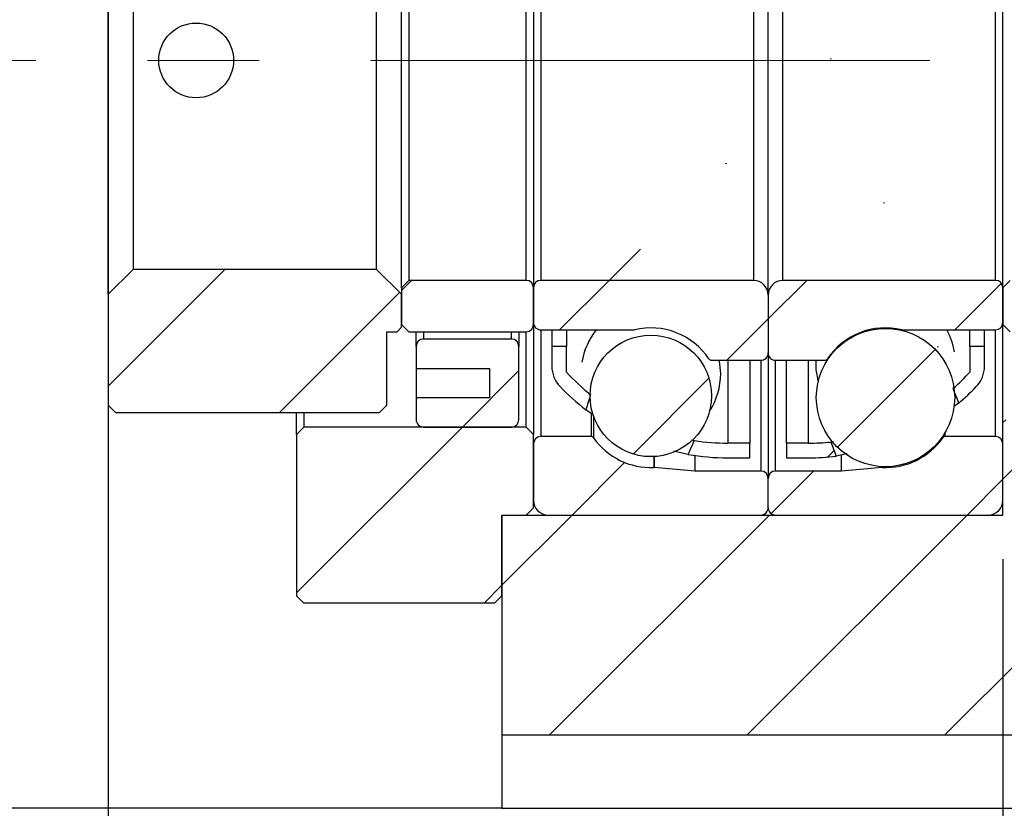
# Model space of a CAD drawing. Header units: millimetres. Extents: x 26 to 294, y 9 to 200.
# Tile 5 of 8: x 234 to 256, y 37 to 55. Entities that reach past the tile are written whole.
import ezdxf

# ---------------------------------------------------------------- set-up
doc = ezdxf.new("R2010")
doc.units = ezdxf.units.MM
doc.linetypes.add('CENTERX2', pattern=[20.319999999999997, 12.7, -2.54, 2.54, -2.54])
doc.layers.add('圖層0', color=7, linetype='Continuous')
doc.styles.add('SLDTEXTSTYLE0', font='TXT', dxfattribs={"width": 0.7})
doc.dimstyles.new('SLDDIMSTYLE1', dxfattribs={"dimtxt": 0.18, "dimasz": 2.5, "dimexe": 0, "dimexo": 0.0625, "dimgap": 0, "dimtad": 0, "dimtih": 1, "dimtoh": 1, "dimdec": 0, "dimrnd": 1e-09, "dimzin": 0, "dimdsep": 46, "dimtxsty": 'Standard', "dimsah": 1, "dimcen": 0.09, "dimadec": 0, "dimazin": 0, "dimtfac": 2.5, "dimtdec": 0, "dimtofl": 0, "dimtmove": 0, "dimatfit": 3, "dimfxl": 0, "dimfrac": 2, "dimtolj": 1, "dimtzin": 0, "dimarcsym": 0})
doc.dimstyles.new('SLDDIMSTYLE3', dxfattribs={"dimtxt": 3.389973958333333, "dimasz": 2.5, "dimexe": 0, "dimexo": 0.0625, "dimgap": 0.8474934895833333, "dimtad": 1, "dimlfac": 3, "dimrnd": 1e-09, "dimzin": 12, "dimdsep": 46, "dimtxsty": 'SLDTEXTSTYLE0', "dimsah": 1, "dimcen": 0.09, "dimadec": 0, "dimazin": 3, "dimtfac": 1, "dimtofl": 0, "dimtmove": 0, "dimatfit": 3, "dimfxl": 0, "dimfrac": 2, "dimtolj": 1, "dimtzin": 12, "dimarcsym": 0})
doc.dimstyles.new('SLDDIMSTYLE5', dxfattribs={"dimtxt": 3.389973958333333, "dimasz": 2.5, "dimexe": 0, "dimexo": 0.0625, "dimgap": 0.8474934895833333, "dimtad": 1, "dimlfac": 3, "dimrnd": 1e-09, "dimzin": 12, "dimdsep": 46, "dimtxsty": 'SLDTEXTSTYLE0', "dimsah": 1, "dimcen": 0.09, "dimadec": 0, "dimazin": 3, "dimtfac": 1, "dimtmove": 0, "dimatfit": 0, "dimfxl": 0, "dimfrac": 2, "dimtolj": 1, "dimtzin": 12, "dimarcsym": 0})
pattern_1 = [(45, (0, 0), (-2.245064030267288, 2.245064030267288), [])]

# ---------------------------------------------------------------- blocks, each defined once
blk = doc.blocks.new('_D_15')
at = {"layer": '圖層0', "color": 7}
for p, q in [((235.5259251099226, 58.66205020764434), (235.5259251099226, 28.48534361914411)), ((255.8592584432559, 43.01205020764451), (255.8592584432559, 28.48534361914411)), ((235.5259251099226, 29.48534361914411), (255.8592584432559, 29.48534361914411))]:
    blk.add_line(p, q, dxfattribs=at)
for points in [[(235.5259251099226, 29.48534361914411), (238.9158990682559, 28.96380916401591), (238.9158990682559, 30.00687807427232)], [(255.8592584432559, 29.48534361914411), (252.4692844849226, 30.00687807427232), (252.4692844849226, 28.96380916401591)]]:
    blk.add_solid(points, dxfattribs=at)
at = {"layer": '圖層0', "color": 7, "char_height": 3.175, "attachment_point": 1, "style": 'SLDTEXTSTYLE0'}
for s, insert in [('(', (243.8608223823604, 33.57813375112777)), (')', (249.164248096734, 33.57813375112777)), ('61', (245.1896186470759, 33.57813375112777))]:
    blk.add_mtext(s, dxfattribs=dict(at, insert=insert))
blk = doc.blocks.new('_D_16')
at = {"layer": '圖層0', "color": 7}
for p, q in [((255.8592584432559, 43.01205020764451), (255.859258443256, 28.48534361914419)), ((259.5259251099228, 36.34538354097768), (259.5259251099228, 28.4853436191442)), ((255.859258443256, 29.48534361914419), (249.3400777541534, 29.48534361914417)), ((255.859258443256, 29.48534361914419), (259.5259251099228, 29.48534361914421)), ((259.5259251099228, 29.48534361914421), (267.1999449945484, 29.48534361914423))]:
    blk.add_line(p, q, dxfattribs=at)
for points in [[(255.859258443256, 29.48534361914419), (252.4692844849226, 30.00687807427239), (252.4692844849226, 28.96380916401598)], [(259.5259251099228, 29.48534361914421), (262.9158990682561, 28.96380916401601), (262.9158990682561, 30.00687807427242)]]:
    blk.add_solid(points, dxfattribs=at)
at = {"layer": '圖層0', "color": 7, "insert": (263.225315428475, 33.57813375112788), "char_height": 3.175, "attachment_point": 1, "style": 'SLDTEXTSTYLE0'}
blk.add_mtext('11', dxfattribs=at)
blk = doc.blocks.new('_D_18')
at = {"layer": '圖層0', "color": 7}
for p, q in [((265.2126302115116, 59.34538354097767), (265.2126302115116, 70.58788655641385)), ((256.6925917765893, 59.34538354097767), (266.2126302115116, 59.34538354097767)), ((265.2126302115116, 59.34538354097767), (265.2126302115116, 49.34538354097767)), ((256.6925917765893, 49.34538354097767), (266.2126302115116, 49.34538354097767))]:
    blk.add_line(p, q, dxfattribs=at)
for points in [[(265.2126302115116, 59.34538354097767), (264.6910957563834, 55.95540958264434), (265.7341646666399, 55.95540958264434)], [(265.2126302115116, 49.34538354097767), (265.7341646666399, 52.73535749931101), (264.6910957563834, 52.73535749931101)]]:
    blk.add_solid(points, dxfattribs=at)
at = {"layer": '圖層0', "color": 7, "char_height": 3.175, "attachment_point": 1, "rotation": 90.00000000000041, "style": 'SLDTEXTSTYLE0'}
for s, insert in [('30', (261.1198398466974, 66.61325652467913)), ('%%c', (261.1198398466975, 62.59159004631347))]:
    blk.add_mtext(s, dxfattribs=dict(at, insert=insert))

msp = doc.modelspace()

# ---------------------------------------------------------------- hatches: boundary and pattern name
at = {"layer": '圖層0', "linetype": 'Continuous', "lineweight": 18}
h = msp.add_hatch(dxfattribs=at)
h.set_pattern_fill('ANSI31', color=256, style=0)
h.set_pattern_definition(pattern_1)
edge = h.paths.add_edge_path(flags=0)
edge.add_ellipse((250.3261425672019, 54.34538354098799), major_axis=(19.99899203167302, -53.46773633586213), ratio=0.02686027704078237, start_angle=81.04987382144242, end_angle=81.41130713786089, ccw=False)
edge.add_arc((251.4425917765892, 50.61179247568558), 5.299742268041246, 310.0981584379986, 316.0102846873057)
edge.add_arc((254.7759251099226, 47.39398601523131), 0.6666666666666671, 316.0102846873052, 360.0000000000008)
edge.add_line((255.4425917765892, 47.39398601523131), (255.4425917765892, 47.84538354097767))
edge.add_line((255.4425917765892, 47.84538354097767), (255.1092584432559, 47.84538354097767))
edge.add_line((255.1092584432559, 47.84538354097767), (255.1092584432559, 47.26205020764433))
edge.add_arc((251.4425917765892, 50.61179247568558), 4.966408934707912, 311.49099463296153, 317.5862369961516, ccw=False)
h = msp.add_hatch(dxfattribs=at)
h.set_pattern_fill('ANSI31', color=256, style=0)
h.set_pattern_definition(pattern_1)
edge = h.paths.add_edge_path(flags=0)
edge.add_arc((246.2759251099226, 47.39398601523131), 0.6666666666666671, 180, 223.9897153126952)
edge.add_arc((249.6092584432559, 50.61179247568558), 5.299742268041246, 223.989715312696, 232.5201576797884)
edge.add_ellipse((250.7257076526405, 54.34538354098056), major_axis=(-5.629427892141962, -14.97758208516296), ratio=0.09582988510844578, start_angle=302.5219058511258, end_angle=304.0503568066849, ccw=False)
edge.add_arc((249.6092584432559, 50.61179247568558), 4.966408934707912, 222.4137630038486, 231.0768909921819, ccw=False)
edge.add_line((245.9425917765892, 47.26205020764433), (245.9425917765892, 47.84538354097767))
edge.add_line((245.9425917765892, 47.84538354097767), (245.6092584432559, 47.84538354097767))
edge.add_line((245.6092584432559, 47.84538354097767), (245.6092584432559, 47.39398601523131))
h = msp.add_hatch(dxfattribs=at)
h.set_pattern_fill('ANSI31', color=256, style=0)
h.set_pattern_definition(pattern_1)
edge = h.paths.add_edge_path(flags=0)
edge.add_arc((251.4425917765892, 50.61179247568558), 4.966408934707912, 270, 275.8927247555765, ccw=False)
edge.add_line((251.4425917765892, 45.64538354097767), (250.9425917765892, 45.64538354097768))
edge.add_line((250.9425917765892, 45.64538354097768), (250.9425917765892, 45.31205020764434))
edge.add_line((250.9425917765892, 45.31205020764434), (251.4425917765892, 45.31205020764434))
edge.add_arc((251.4425917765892, 50.61179247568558), 5.299742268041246, 270.0000000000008, 276.8466302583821)
edge.add_ellipse((250.3261425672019, 54.34538354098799), major_axis=(19.99899203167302, -53.46773633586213), ratio=0.02686027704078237, start_angle=278.75992214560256, end_angle=279.10953166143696, ccw=False)
h = msp.add_hatch(dxfattribs=at)
h.set_pattern_fill('ANSI31', color=256, style=0)
h.set_pattern_definition(pattern_1)
edge = h.paths.add_edge_path(flags=0)
edge.add_line((250.1092584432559, 45.31205020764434), (250.1092584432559, 45.64538354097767))
edge.add_line((250.1092584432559, 45.64538354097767), (249.6092584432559, 45.64538354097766))
edge.add_arc((249.6092584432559, 50.61179247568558), 4.966408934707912, 261.1971475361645, 270, ccw=False)
edge.add_ellipse((250.7257076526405, 54.34538354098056), major_axis=(-5.629427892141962, -14.97758208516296), ratio=0.09582988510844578, start_angle=55.366436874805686, end_angle=56.85186396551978, ccw=False)
edge.add_arc((249.6092584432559, 50.61179247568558), 5.299742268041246, 260.2014962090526, 270.0000000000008)
edge.add_line((249.6092584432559, 45.31205020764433), (250.1092584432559, 45.31205020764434))
h = msp.add_hatch(dxfattribs=at)
h.set_pattern_fill('ANSI31', color=256, style=0)
h.set_pattern_definition(pattern_1)
h.paths.add_polyline_path([(242.0925917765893, 48.178716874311), (242.1925917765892, 48.27871687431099), (242.1925917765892, 49.02871687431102), (241.6259251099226, 49.59538354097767), (236.0925917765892, 49.59538354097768), (235.5259251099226, 49.02871687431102), (235.5259251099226, 46.51205020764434), (235.6925917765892, 46.34538354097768), (241.6925917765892, 46.34538354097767), (241.8592584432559, 46.51205020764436), (241.8592584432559, 48.17871687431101)], flags=0)
h = msp.add_hatch(dxfattribs=at)
h.set_pattern_fill('ANSI31', color=256, style=0)
h.set_pattern_definition(pattern_1)
edge = h.paths.add_edge_path(flags=0)
edge.add_line((242.3592584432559, 49.34538354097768), (242.1925917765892, 49.17871687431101))
edge.add_line((242.1925917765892, 49.17871687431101), (242.1925917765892, 48.34538354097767))
edge.add_line((242.1925917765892, 48.34538354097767), (242.3592584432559, 48.17871687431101))
edge.add_line((242.3592584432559, 48.17871687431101), (245.0259251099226, 48.17871687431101))
edge.add_arc((245.0259251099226, 48.34538354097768), 0.1666666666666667, 270.0000000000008, 360.0000000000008)
edge.add_line((245.1925917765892, 48.34538354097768), (245.1925917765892, 49.17871687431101))
edge.add_arc((245.0259251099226, 49.17871687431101), 0.1666666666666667, 0, 90)
edge.add_line((245.0259251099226, 49.34538354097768), (242.3592584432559, 49.34538354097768))
h = msp.add_hatch(dxfattribs=at)
h.set_pattern_fill('ANSI31', color=256, style=0)
h.set_pattern_definition(pattern_1)
edge = h.paths.add_edge_path(flags=0)
edge.add_line((250.1925917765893, 49.34538354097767), (245.3592584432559, 49.34538354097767))
edge.add_arc((245.3592584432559, 49.178716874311), 0.1666666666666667, 90, 180)
edge.add_line((245.1925917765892, 49.178716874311), (245.1925917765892, 48.38705020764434))
edge.add_arc((245.3592584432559, 48.38705020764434), 0.1666666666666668, 180.0000000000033, 270.0000000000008)
edge.add_line((245.3592584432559, 48.22038354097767), (247.4725657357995, 48.22038354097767))
edge.add_arc((247.4725657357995, 48.28705020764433), 0.0666666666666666, 270.0000000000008, 283.5190642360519)
edge.add_arc((247.8592584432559, 46.67871687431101), 1.5875, 33.652613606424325, 103.51906423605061, ccw=False)
edge.add_arc((249.2362078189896, 47.59538354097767), 0.06666666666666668, 213.6526136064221, 270.0000000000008)
edge.add_line((249.2362078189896, 47.528716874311), (250.3592584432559, 47.528716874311))
edge.add_arc((250.3592584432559, 47.69538354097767), 0.1666666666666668, 270.0000000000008, 360.0000000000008)
edge.add_line((250.5259251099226, 47.69538354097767), (250.5259251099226, 49.01205020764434))
edge.add_arc((250.1925917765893, 49.01205020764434), 0.3333333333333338, 0, 90)
h = msp.add_hatch(dxfattribs=at)
h.set_pattern_fill('ANSI31', color=256, style=0)
h.set_pattern_definition(pattern_1)
edge = h.paths.add_edge_path(flags=0)
edge.add_line((255.8592584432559, 48.38705020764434), (255.8592584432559, 49.17871687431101))
edge.add_arc((255.6925917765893, 49.17871687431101), 0.1666666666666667, 0, 90)
edge.add_line((255.6925917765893, 49.34538354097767), (250.8592584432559, 49.34538354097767))
edge.add_arc((250.8592584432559, 49.01205020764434), 0.3333333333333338, 90, 180.000000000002)
edge.add_line((250.5259251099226, 49.01205020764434), (250.5259251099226, 47.69538354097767))
edge.add_arc((250.6925917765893, 47.69538354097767), 0.1666666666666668, 180, 270.0000000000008)
edge.add_line((250.6925917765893, 47.528716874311), (251.8156424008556, 47.528716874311))
edge.add_arc((251.8156424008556, 47.59538354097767), 0.06666666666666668, 270.0000000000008, 326.3473863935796)
edge.add_arc((253.1925917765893, 46.67871687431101), 1.5875, 76.48093576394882, 146.3473863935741, ccw=False)
edge.add_arc((253.5792844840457, 48.28705020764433), 0.0666666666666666, 256.480935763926, 270.0000000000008)
edge.add_line((253.5792844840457, 48.22038354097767), (255.6925917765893, 48.22038354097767))
edge.add_arc((255.6925917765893, 48.38705020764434), 0.1666666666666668, 270.0000000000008, 360.0000000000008)
h = msp.add_hatch(dxfattribs=at)
h.set_pattern_fill('ANSI31', color=256, style=0)
h.set_pattern_definition(pattern_1)
edge = h.paths.add_edge_path(flags=0)
edge.add_line((256.0259251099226, 49.34538354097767), (255.8592584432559, 49.178716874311))
edge.add_line((255.8592584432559, 49.178716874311), (255.8592584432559, 48.34538354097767))
edge.add_line((255.8592584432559, 48.34538354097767), (256.0259251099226, 48.17871687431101))
edge.add_line((256.0259251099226, 48.17871687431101), (258.6925917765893, 48.178716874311))
edge.add_arc((258.6925917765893, 48.34538354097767), 0.1666666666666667, 270.0000000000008, 360.0000000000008)
edge.add_line((258.8592584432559, 48.34538354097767), (258.8592584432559, 49.178716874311))
edge.add_arc((258.6925917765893, 49.178716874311), 0.1666666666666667, 0, 90)
edge.add_line((258.6925917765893, 49.34538354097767), (256.0259251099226, 49.34538354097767))
h = msp.add_hatch(dxfattribs=at)
h.set_pattern_fill('ANSI31', color=256, style=0)
h.set_pattern_definition(pattern_1)
edge = h.paths.add_edge_path(flags=0)
edge.add_arc((253.1925917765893, 46.68186978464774), 1.572202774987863, 0, 360)
h = msp.add_hatch(dxfattribs=at)
h.set_pattern_fill('ANSI31', color=256, style=0)
h.set_pattern_definition(pattern_1)
edge = h.paths.add_edge_path(flags=0)
edge.add_line((242.5259251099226, 47.84538354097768), (242.5259251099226, 47.34538354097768))
edge.add_line((242.5259251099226, 47.34538354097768), (244.1925917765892, 47.34538354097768))
edge.add_line((244.1925917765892, 47.34538354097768), (244.1925917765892, 46.67871687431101))
edge.add_line((244.1925917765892, 46.67871687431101), (242.5259251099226, 46.67871687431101))
edge.add_line((242.5259251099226, 46.67871687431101), (242.5259251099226, 46.17871687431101))
edge.add_arc((242.6925917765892, 46.17871687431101), 0.1666666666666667, 180.0000000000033, 270.0000000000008)
edge.add_line((242.6925917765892, 46.01205020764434), (244.6925917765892, 46.01205020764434))
edge.add_arc((244.6925917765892, 46.17871687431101), 0.1666666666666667, 270.0000000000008, 359.9999999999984)
edge.add_line((244.8592584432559, 46.17871687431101), (244.8592584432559, 47.84538354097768))
edge.add_arc((244.6925917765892, 47.84538354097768), 0.1666666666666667, 0, 90)
edge.add_line((244.6925917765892, 48.01205020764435), (242.6925917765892, 48.01205020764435))
edge.add_arc((242.6925917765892, 47.84538354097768), 0.1666666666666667, 90, 180)
h = msp.add_hatch(dxfattribs=at)
h.set_pattern_fill('ANSI31', color=256, style=0)
h.set_pattern_definition(pattern_1)
edge = h.paths.add_edge_path(flags=0)
edge.add_arc((247.8592584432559, 46.71894633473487), 1.380189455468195, 0, 360)
h = msp.add_hatch(dxfattribs=at)
h.set_pattern_fill('ANSI31', color=256, style=0)
h.set_pattern_definition(pattern_1)
h.paths.add_polyline_path([(256.1259251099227, 46.17871687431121), (255.9259251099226, 46.17871687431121), (255.8592584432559, 46.11205020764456), (255.8592584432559, 44.01205020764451), (244.4759251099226, 44.01205020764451), (244.4759251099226, 39.01205020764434), (259.5259251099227, 39.01205020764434), (259.5259251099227, 46.01205020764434), (256.1925917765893, 46.01205020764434), (256.1925917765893, 46.11205020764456)], flags=0)
h = msp.add_hatch(dxfattribs=at)
h.set_pattern_fill('ANSI31', color=256, style=0)
h.set_pattern_definition(pattern_1)
h.paths.add_polyline_path([(239.9759251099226, 46.01205020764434), (239.8092584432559, 45.84538354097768), (239.8092584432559, 42.178716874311), (239.9759251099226, 42.01205020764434), (244.3092584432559, 42.01205020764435), (244.4759251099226, 42.17871687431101), (244.4759251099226, 44.01205020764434), (245.0259251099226, 44.01205020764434), (245.1925917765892, 44.17871687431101), (245.1925917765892, 45.84538354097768), (245.0259251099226, 46.01205020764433)], flags=0)
h = msp.add_hatch(dxfattribs=at)
h.set_pattern_fill('ANSI31', color=256, style=0)
h.set_pattern_definition(pattern_1)
edge = h.paths.add_edge_path(flags=0)
edge.add_line((245.5259251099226, 44.01205020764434), (250.3592584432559, 44.01205020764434))
edge.add_arc((250.3592584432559, 44.17871687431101), 0.1666666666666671, 270.0000000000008, 360.0000000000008)
edge.add_line((250.5259251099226, 44.17871687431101), (250.5259251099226, 44.84538354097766))
edge.add_arc((250.3592584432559, 44.84538354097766), 0.1666666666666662, 0, 90)
edge.add_line((250.3592584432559, 45.01205020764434), (248.8592584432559, 45.01205020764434))
edge.add_line((248.8592584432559, 45.01205020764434), (247.9385930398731, 45.09259799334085))
edge.add_arc((247.9327826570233, 45.02618501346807), 0.06666666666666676, 85.00000000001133, 92.54751564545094)
edge.add_arc((247.8592584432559, 46.67871687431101), 1.5875, 215.0511367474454, 272.5475156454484, ccw=False)
edge.add_arc((246.5050917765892, 45.728716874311), 0.06666666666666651, 35.05113674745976, 90)
edge.add_line((246.5050917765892, 45.79538354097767), (245.3592584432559, 45.79538354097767))
edge.add_arc((245.3592584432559, 45.628716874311), 0.1666666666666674, 90, 180)
edge.add_line((245.1925917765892, 45.628716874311), (245.1925917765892, 44.34538354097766))
edge.add_arc((245.5259251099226, 44.34538354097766), 0.3333333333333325, 180, 270.0000000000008)
h = msp.add_hatch(dxfattribs=at)
h.set_pattern_fill('ANSI31', color=256, style=0)
h.set_pattern_definition(pattern_1)
edge = h.paths.add_edge_path(flags=0)
edge.add_line((250.5259251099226, 44.84538354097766), (250.5259251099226, 44.17871687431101))
edge.add_arc((250.6925917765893, 44.17871687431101), 0.1666666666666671, 180, 270.0000000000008)
edge.add_line((250.6925917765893, 44.01205020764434), (255.5259251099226, 44.01205020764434))
edge.add_arc((255.5259251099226, 44.34538354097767), 0.3333333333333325, 270.0000000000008, 359.9999999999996)
edge.add_line((255.8592584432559, 44.34538354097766), (255.8592584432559, 45.628716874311))
edge.add_arc((255.6925917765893, 45.628716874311), 0.1666666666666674, 0, 90)
edge.add_line((255.6925917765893, 45.79538354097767), (254.5467584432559, 45.79538354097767))
edge.add_arc((254.5467584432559, 45.72871687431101), 0.06666666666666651, 90, 144.9488632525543)
edge.add_arc((253.1925917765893, 46.67871687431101), 1.5875, 267.45248435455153, 324.9488632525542, ccw=False)
edge.add_arc((253.1190675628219, 45.02618501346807), 0.06666666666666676, 87.45248435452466, 94.99999999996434)
edge.add_line((253.1132571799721, 45.09259799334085), (252.1925917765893, 45.01205020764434))
edge.add_line((252.1925917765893, 45.01205020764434), (250.6925917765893, 45.01205020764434))
edge.add_arc((250.6925917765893, 44.84538354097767), 0.1666666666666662, 90, 180.0000000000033)

# ---------------------------------------------------------------- linework, layer by layer
at = {"color": 7, "linetype": 'Continuous', "lineweight": 25}
for p, q in [((235.5259242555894, 49.02871690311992), (235.5259242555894, 59.66205017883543)), ((250.5259273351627, 49.0120499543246), (250.5259273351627, 59.67871712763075)), ((242.1925920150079, 49.17871695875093), (242.1925920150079, 59.51205012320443)), ((242.3592590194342, 59.34538342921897), (242.3592590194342, 49.34538365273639)), ((245.0259236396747, 49.34538365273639), (245.0259236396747, 59.34538342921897)), ((245.1925931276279, 59.51205012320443), (245.1925931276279, 49.17871695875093)), ((245.3592576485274, 59.34538342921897), (245.3592576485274, 49.34538365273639)), ((250.1925933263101, 59.34538342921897), (250.1925933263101, 49.34538365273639)), ((250.8592563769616, 49.34538365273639), (250.8592563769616, 59.34538342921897)), ((255.6925920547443, 49.34538365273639), (255.6925920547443, 59.34538342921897)), ((255.8592565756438, 49.17871695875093), (255.8592565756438, 59.51205012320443)), ((236.0925905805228, 59.0953835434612), (236.0925905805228, 49.59538353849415)), ((241.6259256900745, 49.59538353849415), (241.6259256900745, 59.0953835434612)), ((235.5259242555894, 49.02871690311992), (236.0925905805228, 49.59538353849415)), ((241.6259256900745, 49.59538353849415), (236.0925905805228, 49.59538353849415)), ((241.6259256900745, 49.59538353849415), (242.1925920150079, 49.02871690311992)), ((242.1925920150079, 49.17871695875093), (242.3592590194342, 49.34538365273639)), ((245.0259236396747, 49.34538365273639), (242.3592590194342, 49.34538365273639)), ((250.1925933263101, 49.34538365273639), (245.3592576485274, 49.34538365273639)), ((255.6925920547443, 49.34538365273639), (250.8592563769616, 49.34538365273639)), ((255.8592565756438, 49.17871695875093), (256.025926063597, 49.34538365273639)), ((235.5259242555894, 49.02871690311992), (235.5259242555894, 46.51205047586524)), ((242.1925920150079, 49.17871695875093), (242.1925920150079, 48.34538379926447)), ((242.1925920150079, 48.27871662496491), (242.1925920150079, 49.02871690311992)), ((245.1925931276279, 48.34538379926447), (245.1925931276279, 49.17871695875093)), ((245.1925931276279, 49.17871695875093), (245.1925931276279, 48.38704992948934)), ((250.5259273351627, 49.0120499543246), (250.5259273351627, 47.69538335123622)), ((255.8592565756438, 49.17871695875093), (255.8592565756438, 48.34538379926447)), ((255.8592565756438, 48.38704992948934), (255.8592565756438, 49.17871695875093)), ((242.3592590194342, 48.17871679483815), (242.1925920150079, 48.34538379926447)), ((245.192593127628, 48.34538379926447), (245.1925931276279, 45.8453836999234)), ((256.025926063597, 48.17871679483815), (255.8592565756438, 48.34538379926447)), ((255.8592565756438, 46.11204991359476), (255.8592565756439, 48.34538379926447)), ((241.8592580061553, 48.17871679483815), (242.0925928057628, 48.17871679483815)), ((241.8592580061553, 46.51205047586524), (241.8592580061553, 48.17871679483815)), ((242.1925920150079, 48.27871662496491), (242.0925928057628, 48.17871679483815)), ((242.3592590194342, 48.17871679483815), (245.0259236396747, 48.17871679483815)), ((242.5259260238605, 47.84538340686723), (242.5259260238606, 48.17871679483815)), ((244.8592591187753, 48.17871679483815), (244.8592591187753, 47.84538340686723)), ((245.0259236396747, 46.012050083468), (245.0259236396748, 48.17871679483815)), ((245.3592576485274, 48.22038354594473), (247.4725651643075, 48.22038354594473)), ((245.6092593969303, 48.22038354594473), (245.6092593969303, 47.84538340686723)), ((245.942593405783, 48.22038354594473), (245.942593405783, 47.84538340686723)), ((253.5792845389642, 48.22038354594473), (255.6925920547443, 48.22038354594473)), ((255.1092562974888, 47.84538340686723), (255.1092562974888, 48.22038354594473)), ((255.4425903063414, 47.84538340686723), (255.4425903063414, 48.22038354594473)), ((244.6925896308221, 48.01205041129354), (242.69259054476, 48.01205041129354)), ((242.5259260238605, 47.84538340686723), (242.5259260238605, 47.34538363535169)), ((244.8592591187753, 46.17871708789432), (244.8592591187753, 47.84538340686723)), ((245.6092593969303, 47.84538340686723), (245.6092593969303, 47.3939862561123)), ((245.942593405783, 47.84538340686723), (245.6092593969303, 47.84538340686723)), ((245.942593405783, 47.26205013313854), (245.942593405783, 47.84538340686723)), ((250.5259273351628, 47.69538335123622), (250.5259273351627, 44.84538353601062)), ((255.1092562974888, 47.84538340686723), (255.1092562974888, 47.26205013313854)), ((255.4425903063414, 47.84538340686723), (255.1092562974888, 47.84538340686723)), ((255.4425903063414, 47.3939862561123), (255.4425903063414, 47.84538340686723)), ((249.2362069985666, 47.52871696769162), (250.3592578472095, 47.52871696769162)), ((250.1092560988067, 47.52871696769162), (250.1092560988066, 45.64538341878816)), ((250.6925918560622, 47.52871696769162), (251.8156427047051, 47.52871696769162)), ((250.9425936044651, 45.64538341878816), (250.9425936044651, 47.52871696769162)), ((242.5259260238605, 47.34538363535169), (244.19259110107, 47.34538363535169)), ((242.5259260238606, 47.34538363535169), (242.5259260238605, 46.67871685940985)), ((244.19259110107, 47.34538363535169), (244.19259110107, 46.67871685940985)), ((242.5259260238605, 46.67871685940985), (242.5259260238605, 46.17871708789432)), ((244.19259110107, 46.67871685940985), (242.5259260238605, 46.67871685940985)), ((235.6925912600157, 46.34538347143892), (235.5259242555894, 46.51205047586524)), ((235.6925912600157, 46.34538347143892), (241.6925910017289, 46.34538347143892)), ((239.8092580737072, 45.8453836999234), (239.8092580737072, 46.34538347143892)), ((239.9759250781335, 46.34538347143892), (239.9759250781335, 46.012050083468)), ((241.8592580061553, 46.51205047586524), (241.6925910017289, 46.34538347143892)), ((246.54874780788, 46.28876030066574), (246.3844575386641, 46.40608956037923)), ((255.8592565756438, 46.11204991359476), (255.9259243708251, 46.17871708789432)), ((255.8592565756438, 44.01205037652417), (255.8592565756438, 46.11204991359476)), ((239.8092580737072, 45.8453836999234), (239.9759250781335, 46.012050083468)), ((245.0259236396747, 46.012050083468), (239.9759250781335, 46.012050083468)), ((242.69259054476, 46.012050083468), (244.6925896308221, 46.012050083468)), ((245.0259236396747, 46.012050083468), (245.1925931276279, 45.8453836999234)), ((239.8092580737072, 45.8453836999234), (239.8092580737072, 42.17871705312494)), ((245.1925931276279, 44.17871676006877), (245.1925931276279, 45.8453836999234)), ((246.5050923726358, 45.79538347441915), (245.3592576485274, 45.79538347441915)), ((248.7857051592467, 45.71733305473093), (248.8492238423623, 45.70388413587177)), ((255.6925920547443, 45.79538347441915), (254.5467573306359, 45.79538347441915)), ((245.1925931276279, 45.62871709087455), (245.1925931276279, 44.3453837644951)), ((250.1092560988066, 45.64538341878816), (249.6092575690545, 45.64538341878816)), ((250.1092560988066, 45.31205003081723), (250.1092560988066, 45.64538341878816)), ((250.9425936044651, 45.64538341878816), (250.9425936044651, 45.31205003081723)), ((251.4425921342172, 45.64538341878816), (250.9425936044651, 45.64538341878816)), ((255.8592565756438, 44.3453837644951), (255.8592565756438, 45.62871709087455)), ((248.8592572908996, 45.36538749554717), (248.8592572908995, 45.01204991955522)), ((249.6092575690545, 45.31205003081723), (250.1092560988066, 45.31205003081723)), ((250.9425936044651, 45.31205003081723), (251.4425921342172, 45.31205003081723)), ((252.1925924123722, 45.01204991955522), (252.1925924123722, 45.36282263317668)), ((248.8592572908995, 45.01204991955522), (247.9385940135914, 45.09259814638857)), ((250.3592578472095, 45.01204991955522), (248.8592572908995, 45.01204991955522)), ((252.1925924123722, 45.01204991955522), (250.6925918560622, 45.01204991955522)), ((253.1132556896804, 45.09259814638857), (252.1925924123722, 45.01204991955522)), ((250.5259273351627, 44.17871676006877), (250.5259273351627, 44.84538353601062)), ((245.1925931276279, 44.17871676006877), (245.0259236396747, 44.01205037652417)), ((244.4759242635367, 44.01205037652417), (244.4759242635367, 39.01205017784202)), ((244.4759242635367, 44.01205037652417), (255.8592565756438, 44.01205037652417)), ((244.4759242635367, 44.01205037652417), (245.0259236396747, 44.01205037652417)), ((244.4759242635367, 42.17871705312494), (244.4759242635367, 44.01205037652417)), ((245.5259271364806, 44.01205037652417), (250.3592578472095, 44.01205037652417)), ((250.6925918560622, 44.01205037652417), (255.5259275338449, 44.01205037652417)), ((239.9759250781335, 42.01205004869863), (239.8092580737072, 42.17871705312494)), ((244.4759242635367, 42.17871705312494), (244.3092572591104, 42.01205004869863)), ((244.3092572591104, 42.01205004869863), (239.9759250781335, 42.01205004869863)), ((244.4759242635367, 39.01205017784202), (259.5259257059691, 39.01205017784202)), ((244.4759242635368, 39.01205017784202), (244.4759242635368, 37.34538385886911)), ((244.4759242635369, 37.34538385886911), (231.0259250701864, 37.34538385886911)), ((244.4759242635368, 37.34538385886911), (259.5259257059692, 37.34538385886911))]:
    msp.add_line(p, q, dxfattribs=at)
at = {"color": 8, "linetype": 'Continuous', "lineweight": 25}
for p, q in [((242.69259054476, 48.17871679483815), (242.69259054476, 48.01205041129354)), ((244.6925896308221, 48.01205041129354), (244.6925896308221, 48.17871679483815)), ((245.3592576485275, 48.22038354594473), (245.3592576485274, 45.79538347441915)), ((255.6925920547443, 45.79538347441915), (255.6925920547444, 48.22038354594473)), ((249.6092575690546, 47.52871696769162), (249.6092575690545, 45.64538341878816)), ((250.3592578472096, 47.52871696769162), (250.3592578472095, 45.01204991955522)), ((250.6925918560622, 45.01204991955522), (250.6925918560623, 47.52871696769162)), ((251.4425921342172, 45.64538341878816), (251.4425921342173, 47.52871696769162)), ((246.5050923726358, 46.31203653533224), (246.5050923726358, 45.79538347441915)), ((246.5596653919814, 46.25420202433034), (246.5596653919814, 45.76700421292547)), ((254.5467573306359, 45.79538347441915), (254.546757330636, 45.88308674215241)), ((254.4921843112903, 45.76700421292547), (254.4921843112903, 45.79706171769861)), ((247.9298172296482, 45.34056154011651), (247.9298172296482, 45.09278565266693)), ((247.9385940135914, 45.34103899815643), (247.9385940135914, 45.09259814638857)), ((253.1132556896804, 45.09259814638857), (253.1132556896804, 45.11166977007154)), ((253.1220324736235, 45.09278565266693), (253.1220324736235, 45.11125129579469))]:
    msp.add_line(p, q, dxfattribs=at)
at = {"color": 7, "linetype": 'Continuous', "lineweight": 25, "flags": 128}
for points in [[(249.4467604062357, 47.22799477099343), (249.421244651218, 47.51145397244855), (249.4180160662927, 47.52871696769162)], [(251.6066886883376, 47.52871696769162), (251.6114818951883, 47.315206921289), (251.6613809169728, 47.03853147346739)], [(254.8561501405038, 46.55779641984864), (254.7746258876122, 46.49814024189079), (254.7490405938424, 46.48188804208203)], [(251.9524751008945, 45.67162684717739), (251.9628562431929, 45.67290586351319), (252.0083345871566, 45.68275118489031)], [(248.7073300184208, 45.38936098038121), (248.6593929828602, 45.39810299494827), (248.3849731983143, 45.46521099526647)], [(252.3145286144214, 45.40736406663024), (252.1737225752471, 45.36954057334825), (252.0743864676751, 45.34984372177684)]]:
    msp.add_lwpolyline(points, dxfattribs=at)
at = {"color": 7, "linetype": 'Continuous', "lineweight": 25}
for centre, radius in [((237.5259263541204, 54.34538358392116), 0.8500000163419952), ((253.1925917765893, 46.68186978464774), 1.572202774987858), ((247.8592584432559, 46.71894633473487), 1.380189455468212)]:
    msp.add_circle(centre, radius, dxfattribs=at)
for centre, radius, start, end in [((245.0259251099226, 49.17871687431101), 0.1666666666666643, 2.662505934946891e-10, 90), ((245.3592584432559, 49.178716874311), 0.1666666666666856, 90, 179.9999999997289), ((250.1925917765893, 49.01205020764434), 0.3333333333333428, 0, 90), ((250.8592584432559, 49.01205020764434), 0.3333333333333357, 90, 179.9999999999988), ((255.6925917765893, 49.178716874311), 0.1666666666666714, 3.419732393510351e-10, 90), ((245.0259251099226, 48.34538354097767), 0.1666666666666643, 270.0000000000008, 0), ((245.3592584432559, 48.38705020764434), 0.1666666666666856, 180, 270.0000000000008), ((255.6925917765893, 48.38705020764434), 0.1666666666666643, 270.0000000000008, 0), ((247.859258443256, 47.22799473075), 1.587500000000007, 141.3085044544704, 170.7382740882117), ((247.4725657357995, 48.28705020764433), 0.06666666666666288, 270.0000000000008, 283.5190642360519), ((247.8592584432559, 46.678716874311), 1.587500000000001, 33.6526136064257, 103.5190642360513), ((253.1925917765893, 46.678716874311), 1.587500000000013, 76.4809357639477, 146.3473863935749), ((253.5792844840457, 48.28705020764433), 0.06666666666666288, 256.4809357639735, 270.0000000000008), ((253.1925917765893, 47.45750901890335), 1.587499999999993, 9.539177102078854, 28.72138703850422), ((242.6925917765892, 47.84538354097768), 0.1666666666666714, 90, 179.9999999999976), ((244.6925917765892, 47.84538354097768), 0.1666666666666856, 2.662505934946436e-10, 90), ((250.3592584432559, 47.69538354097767), 0.166666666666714, 270.0000000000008, 3.028905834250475e-10), ((250.6925917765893, 47.69538354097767), 0.1666666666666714, 179.9999999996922, 270.0000000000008), ((249.2362078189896, 47.59538354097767), 0.06666666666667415, 213.6526136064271, 270.0000000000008), ((251.8156424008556, 47.59538354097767), 0.06666666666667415, 270.0000000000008, 326.3473863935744), ((246.2759251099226, 47.3939860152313), 0.6666666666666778, 179.999999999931, 223.9897153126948), ((249.6092584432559, 50.61179247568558), 4.966408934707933, 222.4137630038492, 231.0768909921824), ((247.859258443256, 47.22799473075), 1.587500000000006, 327.2489401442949, 0), ((251.4425917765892, 50.61179247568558), 4.966408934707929, 311.4909946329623, 317.5862369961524), ((254.7759251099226, 47.39398601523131), 0.6666666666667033, 316.0102846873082, 8.427197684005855e-11), ((249.6092584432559, 50.61179247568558), 5.299742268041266, 223.9897153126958, 232.5201576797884), ((251.4425917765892, 50.61179247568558), 5.299742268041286, 310.0981584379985, 316.0102846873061), ((242.6925917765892, 46.17871687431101), 0.1666666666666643, 179.9999999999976, 270.0000000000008), ((244.6925917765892, 46.17871687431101), 0.1666666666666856, 270.0000000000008, 0), ((245.3592584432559, 45.628716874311), 0.1666666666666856, 90, 179.9999999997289), ((246.5050917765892, 45.728716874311), 0.06666666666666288, 35.05113674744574, 90), ((247.8592584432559, 46.678716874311), 1.587500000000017, 215.051136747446, 272.5475156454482), ((249.6092584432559, 50.61179247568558), 4.966408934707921, 261.1971475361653, 270.0000000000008), ((251.4425917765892, 50.61179247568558), 4.966408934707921, 270.0000000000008, 275.8927247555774), ((253.1925917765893, 46.678716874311), 1.587500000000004, 267.4524843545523, 324.948863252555), ((254.5467584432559, 45.728716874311), 0.06666666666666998, 90, 144.9488632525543), ((255.6925917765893, 45.628716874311), 0.1666666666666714, 3.419732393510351e-10, 90), ((249.6092584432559, 50.61179247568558), 5.299742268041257, 260.2014962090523, 270.0000000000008), ((251.4425917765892, 50.61179247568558), 5.29974226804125, 270.0000000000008, 276.8466302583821), ((247.9327826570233, 45.02618501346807), 0.06666666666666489, 84.99999999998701, 92.54751564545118), ((250.3592584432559, 44.84538354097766), 0.1666666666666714, 2.44266599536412e-12, 90), ((250.6925917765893, 44.84538354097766), 0.1666666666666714, 90, 180), ((253.1190675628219, 45.02618501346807), 0.06666666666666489, 87.4524843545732, 95.00000000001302), ((245.5259251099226, 44.34538354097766), 0.3333333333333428, 180, 270.0000000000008), ((255.5259251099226, 44.34538354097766), 0.3333333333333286, 270.0000000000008, 1.221332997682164e-12), ((250.3592584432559, 44.17871687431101), 0.166666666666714, 270.0000000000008, 3.028905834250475e-10), ((250.6925917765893, 44.17871687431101), 0.1666666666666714, 179.9999999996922, 270.0000000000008)]:
    msp.add_arc(centre, radius, start, end, dxfattribs=at)
for centre, major_axis, ratio, start_param, end_param in [((250.3261425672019, 54.34538354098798), (19.99899203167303, -53.46773633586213), 0.02686027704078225, 1.414587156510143, 1.420895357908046), ((250.7257076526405, 54.34538354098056), (-5.629427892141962, -14.97758208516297), 0.09582988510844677, 5.28000331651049, 5.306679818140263), ((250.7257076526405, 54.34538354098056), (-5.629427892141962, -14.97758208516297), 0.09582988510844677, 0.9663266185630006, 0.9922522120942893), ((250.3261425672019, 54.34538354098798), (19.99899203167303, -53.46773633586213), 0.02686027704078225, 4.865278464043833, 4.871380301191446)]:
    msp.add_ellipse(centre, major_axis=major_axis, ratio=ratio, start_param=start_param, end_param=end_param, dxfattribs=at)
at = {"layer": '圖層0', "color": 7, "linetype": 'CENTERX2', "lineweight": 18}
msp.add_line((200.8592584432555, 54.34538354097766), (261.7912226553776, 54.34538354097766), dxfattribs=at)

# ---------------------------------------------------------------- dimensions: what is measured, and where the dimension line sits
at = {"layer": '圖層0', "color": 7}
dim = msp.add_linear_dim(base=(265.2126302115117, 49.34538354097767), p1=(255.6925917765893, 59.34538354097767), p2=(255.6925917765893, 49.34538354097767), angle=90.0000000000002, text='%%c<>', dimstyle='SLDDIMSTYLE3', dxfattribs=at)
dim.commit()
dim.dimension.update_dxf_attribs({"geometry": '_D_18', "text_midpoint": (265.2126302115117, 66.58973830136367), "dimtype": 160})
dim = msp.add_linear_dim(base=(255.8592584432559, 29.48534361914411), p1=(235.5259251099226, 59.66205020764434), p2=(255.8592584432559, 44.01205020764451), text='(<>)', dimstyle='SLDDIMSTYLE5', dxfattribs=at)
dim.commit()
dim.dimension.update_dxf_attribs({"geometry": '_D_15', "text_midpoint": (247.1769333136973, 29.48534361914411), "dimtype": 160})
dim = msp.add_linear_dim(base=(259.5259251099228, 29.4853436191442), p1=(255.8592584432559, 44.01205020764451), p2=(259.5259251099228, 37.34538354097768), angle=1.665454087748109e-13, dimstyle='SLDDIMSTYLE5', dxfattribs=at)
dim.commit()
dim.dimension.update_dxf_attribs({"geometry": '_D_16', "text_midpoint": (265.2126302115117, 29.48534361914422), "dimtype": 160})

# ---------------------------------------------------------------- leaders
msp.add_leader([(269.4902492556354, 54.34538354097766), (269.4902492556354, 88.87089654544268), (246.1230279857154, 88.02753717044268)], dimstyle='SLDDIMSTYLE1', dxfattribs=at)

doc.saveas('drawing.dxf')
